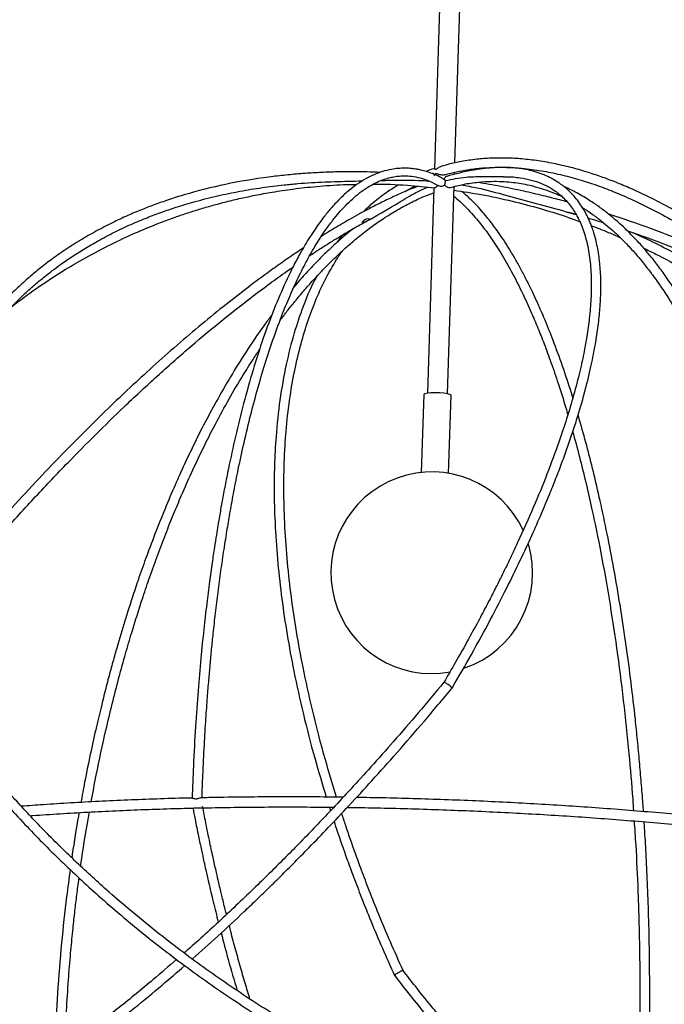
# Model space of a CAD drawing. Header units: millimetres. Extents: x -191 to 214, y -147 to 1351.
# Tile 3 of 5: x -99 to 61, y -16 to 228. Entities that reach past the tile are written whole.
import ezdxf

# ---------------------------------------------------------------- set-up
doc = ezdxf.new("R2010")
doc.units = ezdxf.units.MM

msp = doc.modelspace()

# ---------------------------------------------------------------- linework, layer by layer
at = {"color": 7, "linetype": 'Continuous', "lineweight": 25}
for p, q in [((37.88, 1274.69), (3.54, 190.78)), ((8.59, 192.21), (42.88, 1274.53)), ((8.5, 189.38), (8.52, 189.89)), ((3.39, 186.05), (1.78, 135.12)), ((6.78, 134.96), (8.41, 186.48)), ((36.48, 180.04), (38.65, 179.43)), ((0.89, 134.75), (0.28, 115.45)), ((7.03, 115.23), (7.64, 134.53)), ((7.76, 61.82), (7.89, 61.97)), ((7.88, 61.97), (7.98, 62.15)), ((-22.52, 32.46), (-22.24, 31.57))]:
    msp.add_line(p, q, dxfattribs=at)
at = {"color": 7, "linetype": 'Continuous', "lineweight": 25, "flags": 128}
for points in [[(5.85, 135.11), (4.8, 135.21), (3.69, 135.24), (2.64, 135.21), (1.77, 135.11), (1.17, 134.97), (0.9, 134.79), (0.89, 134.75)], [(7.64, 134.53), (7.63, 134.59), (7.35, 134.79), (6.73, 134.97), (5.85, 135.11)]]:
    msp.add_lwpolyline(points, dxfattribs=at)
at = {"color": 7, "linetype": 'Continuous', "lineweight": 25}
for start, end in [(24.9129, 280.5535), (288.639, 16.5962)]:
    msp.add_arc((2.87, 90.58), 25, start, end, dxfattribs=at)
for points, knots in [([(174.44, 44.95), (173.47, 47.05), (171.46, 51.41), (168.38, 57.68), (165.41, 63.48), (162.82, 68.35), (160, 73.5), (156.74, 79.24), (152.11, 87.02), (146.53, 95.89), (139.95, 105.64), (133.14, 115.05), (126.14, 124.07), (118.97, 132.68), (111.66, 140.83), (104.24, 148.5), (96.68, 155.7), (90.06, 161.48), (84.45, 166.02), (80.11, 169.33), (76.13, 172.19), (72.36, 174.76), (68.46, 177.26), (64.35, 179.72), (60.11, 182.06), (55.92, 184.18), (51.89, 186.03), (48.22, 187.55), (44.76, 188.84), (41.17, 190.03), (37.22, 191.16), (33.03, 192.12), (28.83, 192.83), (24.86, 193.27), (21.27, 193.44), (17.86, 193.42), (14.36, 193.19), (10.81, 192.71), (7.74, 192.09), (5.97, 191.58), (5.27, 191.38)], [0, 0, 0, 0, 0.023238, 0.048322, 0.070086, 0.088532, 0.103659, 0.12901, 0.154936, 0.195119, 0.235382, 0.27565, 0.315923, 0.356203, 0.396489, 0.436784, 0.477087, 0.518449, 0.542777, 0.566717, 0.587712, 0.606477, 0.627201, 0.650294, 0.672879, 0.695968, 0.718808, 0.739217, 0.757091, 0.776897, 0.799933, 0.824726, 0.849795, 0.874356, 0.896335, 0.91571, 0.93824, 0.96324, 0.985557, 1, 1, 1, 1]), ([(5.92, 188.14), (5.55, 188.35), (4.59, 188.91), (3.1, 189.54), (1.55, 190.09), (0.27, 190.43), (-0.74, 190.63), (-1.49, 190.74), (-2.08, 190.81), (-2.85, 190.88), (-3.96, 190.93), (-5.49, 190.86), (-7.33, 190.62), (-9.34, 190.12), (-11.43, 189.34), (-13.5, 188.31), (-15.57, 187.02), (-17.71, 185.39), (-19.81, 183.47), (-21.84, 181.33), (-23.65, 179.14), (-25.19, 177.08), (-26.59, 175.05), (-27.98, 172.87), (-29.51, 170.28), (-31.2, 167.16), (-33.36, 162.77), (-35.87, 157.02), (-38.6, 149.79), (-41.16, 142), (-43.49, 133.86), (-45.55, 125.66), (-47.08, 118.76), (-48.17, 113.35), (-48.91, 109.49), (-49.46, 106.44), (-49.86, 104.1), (-50.19, 102.14), (-50.58, 99.76), (-51.06, 96.68), (-51.63, 92.82), (-52.28, 88.15), (-52.97, 82.66), (-53.7, 76.31), (-54.42, 69.13), (-55.12, 61.11), (-55.74, 52.22), (-56.25, 43.34), (-56.45, 37.38), (-56.55, 34.73)], [0, 0, 0, 0, 0.012008, 0.031763, 0.048587, 0.062468, 0.073397, 0.081366, 0.086732, 0.092185, 0.105668, 0.121952, 0.140491, 0.164522, 0.187067, 0.209345, 0.234571, 0.258423, 0.284501, 0.309727, 0.331988, 0.35128, 0.367601, 0.385097, 0.405106, 0.42779, 0.453148, 0.49442, 0.535583, 0.576555, 0.617167, 0.655207, 0.689991, 0.708011, 0.724205, 0.738277, 0.745575, 0.752604, 0.761968, 0.774069, 0.789203, 0.807174, 0.827983, 0.851628, 0.878111, 0.906882, 0.938388, 0.972631, 1, 1, 1, 1]), ([(3.65, 190.87), (3.16, 190.72), (2.42, 190.48), (1.71, 190.19), (1.47, 190.09)], [0, 0, 0, 0, 0.655688, 1, 1, 1, 1]), ([(3.58, 190.78), (3.57, 190.75), (3.55, 190.69), (3.68, 190.61), (3.92, 190.67), (4.33, 190.94), (4.79, 191.26), (5.18, 191.36), (5.27, 191.38)], [0, 0, 0, 0, 0.129461, 0.301155, 0.439805, 0.618058, 0.912088, 1, 1, 1, 1]), ([(6.07, 189.27), (6.58, 189.42), (7.97, 189.82), (10.52, 190.35), (13.7, 190.84), (16.94, 191.1), (19.96, 191.16), (22.88, 191.08), (26.39, 190.81), (30.57, 190.23), (35.24, 189.26), (39.74, 188.03), (44.11, 186.59), (48.61, 184.87), (53.47, 182.74), (58.64, 180.16), (63.81, 177.29), (68.36, 174.5), (72.27, 171.93), (75.77, 169.5), (79.52, 166.77), (83.59, 163.63), (88.96, 159.24), (95.41, 153.59), (102.88, 146.43), (110.22, 138.82), (117.45, 130.72), (124.55, 122.17), (131.49, 113.2), (138.23, 103.84), (144.75, 94.15), (149.63, 86.38), (152.99, 80.77), (154.95, 77.42), (156.86, 74.08), (158.85, 70.53), (161.06, 66.47), (163.62, 61.64), (166.52, 55.93), (169.42, 50), (171.29, 45.95), (172.13, 44.12)], [0, 0, 0, 0, 0.011023, 0.030618, 0.054191, 0.076957, 0.095997, 0.113639, 0.133249, 0.162524, 0.19091, 0.217724, 0.242082, 0.26684, 0.29481, 0.324343, 0.353059, 0.380191, 0.399014, 0.416802, 0.437066, 0.459864, 0.482757, 0.524099, 0.564432, 0.604773, 0.645122, 0.685479, 0.725841, 0.76621, 0.806583, 0.846884, 0.860205, 0.873354, 0.886332, 0.899296, 0.914729, 0.933123, 0.954724, 0.979529, 1, 1, 1, 1]), ([(7.98, 62.15), (9.58, 64.89), (12.86, 70.54), (17.31, 78.73), (21.33, 86.5), (24.75, 93.47), (27.62, 99.66), (30.02, 105.09), (32, 109.8), (33.67, 114), (35.17, 117.93), (36.57, 121.8), (37.88, 125.66), (39.41, 130.45), (40.98, 135.97), (42.42, 141.9), (43.46, 147.16), (44.16, 151.84), (44.62, 156.23), (44.84, 160.57), (44.79, 164.11), (44.59, 166.88), (44.36, 168.92), (44.04, 170.91), (43.64, 172.79), (43.19, 174.49), (42.73, 175.91), (42.28, 177.12), (41.8, 178.25), (41.22, 179.46), (40.47, 180.82), (39.53, 182.26), (38.48, 183.61), (37.41, 184.79), (36.39, 185.75), (35.36, 186.6), (34.2, 187.43), (32.83, 188.26), (31.19, 189.08), (29.31, 189.8), (27.3, 190.37), (25.48, 190.72), (23.94, 190.92), (22.67, 191.03), (21.31, 191.09), (19.73, 191.1), (17.77, 191.01), (15.39, 190.78), (12.55, 190.33), (9.6, 189.72), (7.52, 189.12), (6.61, 188.86)], [0, 0, 0, 0, 0.034617, 0.071354, 0.105145, 0.135989, 0.163885, 0.188832, 0.21083, 0.230046, 0.248833, 0.267951, 0.2874, 0.30718, 0.341857, 0.375463, 0.406136, 0.433877, 0.461209, 0.490503, 0.521725, 0.537508, 0.553518, 0.569755, 0.586217, 0.601793, 0.615085, 0.626088, 0.636799, 0.649025, 0.663757, 0.680989, 0.698755, 0.714731, 0.728919, 0.74132, 0.755824, 0.772068, 0.790611, 0.811426, 0.832179, 0.851323, 0.863288, 0.874529, 0.885381, 0.898652, 0.914974, 0.933972, 0.955908, 0.980776, 1, 1, 1, 1]), ([(-9.87, 189.88), (-10.98, 189.92), (-12.97, 189.98), (-15.55, 190.02), (-17.58, 190.02), (-19.33, 190), (-21.1, 189.97), (-23, 189.91), (-25.68, 189.79), (-29.16, 189.58), (-33.34, 189.21), (-39.82, 188.46), (-48.33, 187.02), (-56.53, 184.95), (-62.33, 183.12), (-65.86, 181.87), (-69.21, 180.58), (-72.68, 179.11), (-76.46, 177.34), (-80.38, 175.31), (-84.31, 173.05), (-88.04, 170.67), (-91.5, 168.24), (-94.56, 165.88), (-97.43, 163.48), (-100.23, 160.93), (-103.1, 158.08), (-105.84, 155.1), (-108.3, 152.15), (-110.39, 149.42), (-112.28, 146.74), (-114.14, 143.89), (-116.1, 140.59), (-118.1, 136.85), (-120.05, 132.69), (-121.75, 128.47), (-123.11, 124.57), (-124.13, 121.19), (-125, 117.91), (-125.85, 114.18), (-126.64, 109.87), (-127.25, 105.3), (-127.66, 100.8), (-127.84, 97.1), (-127.9, 94.23), (-127.9, 92.22), (-127.87, 90.4), (-127.82, 88.53), (-127.71, 86.28), (-127.52, 83.4), (-127.18, 79.79), (-126.64, 75.48), (-125.82, 70.41), (-124.71, 64.85), (-123.71, 60.96), (-123.21, 59.04)], [0, 0, 0, 0, 0.013787, 0.024609, 0.032339, 0.03921, 0.04669, 0.05478, 0.06348, 0.081014, 0.099662, 0.118154, 0.166935, 0.215555, 0.235052, 0.252753, 0.268923, 0.286845, 0.30748, 0.330228, 0.35233, 0.375501, 0.397266, 0.417037, 0.435136, 0.455217, 0.476023, 0.498543, 0.518931, 0.536609, 0.552836, 0.570725, 0.590406, 0.613428, 0.637536, 0.662549, 0.684451, 0.701582, 0.716902, 0.736468, 0.759823, 0.783047, 0.805297, 0.82643, 0.837111, 0.846775, 0.855422, 0.863192, 0.873361, 0.88731, 0.903924, 0.923898, 0.94723, 0.973925, 1, 1, 1, 1]), ([(-54.1, 34.69), (-54.03, 36.57), (-53.88, 41.01), (-53.55, 47.58), (-53.16, 54.05), (-52.78, 59.4), (-52.42, 63.87), (-52.07, 67.82), (-51.71, 71.64), (-51.27, 75.91), (-50.75, 80.64), (-50.11, 85.84), (-49.41, 91.11), (-48.65, 96.36), (-47.87, 101.27), (-47.06, 106.06), (-46.16, 110.99), (-45.03, 116.7), (-43.64, 123.11), (-42.01, 129.91), (-40.2, 136.66), (-38.28, 143.09), (-36.25, 149.18), (-34.19, 154.74), (-32.09, 159.8), (-29.98, 164.38), (-27.8, 168.6), (-25.65, 172.31), (-23.62, 175.4), (-21.8, 177.86), (-20.14, 179.9), (-18.47, 181.71), (-16.74, 183.38), (-14.9, 184.91), (-13.05, 186.2), (-11.28, 187.2), (-9.63, 187.93), (-8.18, 188.41), (-6.8, 188.75), (-5.42, 188.96), (-3.86, 189.04), (-2.04, 188.93), (0.05, 188.52), (2.27, 187.79), (3.8, 186.96), (4.53, 186.56)], [0, 0, 0, 0, 0.019505, 0.046107, 0.068946, 0.088022, 0.103342, 0.117106, 0.131063, 0.145214, 0.164383, 0.184027, 0.204276, 0.225131, 0.245612, 0.262952, 0.28356, 0.306907, 0.335678, 0.367799, 0.400082, 0.432492, 0.465029, 0.497847, 0.527675, 0.557904, 0.588536, 0.618568, 0.645544, 0.668958, 0.689333, 0.70971, 0.732375, 0.754972, 0.778887, 0.801071, 0.821087, 0.840671, 0.856498, 0.873925, 0.893523, 0.916489, 0.942879, 0.972717, 1, 1, 1, 1]), ([(-9.7, 187.87), (-9.2, 187.88), (-6.11, 187.95), (-2.14, 188.03), (1.31, 187.79), (2.17, 187.73)], [0, 0, 0, 0, 0.124707, 0.783625, 1, 1, 1, 1]), ([(6.07, 189.3), (6.02, 189.28), (5.83, 189.21), (5.41, 189.2), (4.8, 189.28), (4.27, 189.47), (3.88, 189.57), (3.62, 189.45), (3.48, 189.21), (3.5, 189.07), (3.51, 189.04)], [0, 0, 0, 0, 0.03936, 0.147337, 0.299926, 0.511147, 0.651963, 0.772156, 0.946814, 1, 1, 1, 1]), ([(20.63, 188.75), (20.88, 188.76), (22.37, 188.84), (24.69, 188.57), (27.6, 188.02), (30.21, 187.12), (32.61, 185.9), (34.91, 184.22), (36.98, 182.08), (38.81, 179.36), (40.34, 176.07), (41.49, 172.18), (42.22, 167.73), (42.48, 163.15), (42.38, 158.47), (42, 153.95), (41.4, 149.56), (40.62, 145.18), (39.57, 140.35), (38.13, 134.76), (36.38, 128.9), (34.22, 122.4), (31.51, 115.09), (28.12, 106.82), (25.16, 100.19), (22.92, 95.39), (21.55, 92.54), (20.14, 89.68), (18.59, 86.6), (16.78, 83.06), (14.56, 78.85), (11.87, 73.91), (8.95, 68.69), (6.85, 65.09), (5.87, 63.41)], [0, 0, 0, 0, 0.007484, 0.044275, 0.076922, 0.109699, 0.144791, 0.179424, 0.221364, 0.261738, 0.302736, 0.346396, 0.390524, 0.432851, 0.46651, 0.503246, 0.534948, 0.559726, 0.592379, 0.629313, 0.663988, 0.697162, 0.741354, 0.785557, 0.829635, 0.844181, 0.858544, 0.872725, 0.887088, 0.904416, 0.924886, 0.948778, 0.976088, 1, 1, 1, 1]), ([(6.61, 188.87), (6.56, 188.86), (6.39, 188.82), (6.15, 188.62), (5.98, 188.38), (5.93, 188.22), (5.92, 188.17)], [0, 0, 0, 0, 0.162469, 0.516975, 0.862654, 1, 1, 1, 1]), ([(5.92, 188.17), (5.97, 188.15), (6.02, 188.12), (6.09, 188.04), (6.11, 188.01), (6.16, 187.94), (6.18, 187.9), (6.21, 187.85)], [0, 0, 0, 0, 0.5, 0.5, 0.75, 0.75, 1, 1, 1, 1]), ([(6.21, 187.85), (7.93, 188.19), (10.95, 188.78), (15.28, 188.85), (18.36, 188.81), (20.15, 188.81), (20.64, 188.81)], [0, 0, 0, 0, 0.357128, 0.627604, 0.898231, 1, 1, 1, 1]), ([(-121.02, 60.04), (-121.44, 61.67), (-122.37, 65.25), (-123.43, 70.46), (-124.25, 75.41), (-124.78, 79.53), (-125.15, 83.19), (-125.39, 86.58), (-125.53, 89.88), (-125.58, 93.24), (-125.52, 96.92), (-125.3, 101.15), (-124.87, 105.72), (-124.2, 110.4), (-123.32, 114.96), (-122.19, 119.62), (-120.84, 124.12), (-119.09, 128.98), (-116.93, 134.06), (-114.31, 139.14), (-111.5, 143.8), (-108.49, 148.18), (-104.93, 152.69), (-101.34, 156.61), (-98.08, 159.78), (-95.54, 162.05), (-93.27, 163.93), (-91.19, 165.55), (-89.01, 167.16), (-86.41, 168.96), (-83.37, 170.89), (-79.81, 172.97), (-75.91, 175.02), (-71.81, 176.95), (-67.89, 178.6), (-64.16, 180), (-60.18, 181.36), (-55.59, 182.73), (-50.31, 184.07), (-44.78, 185.21), (-39.27, 186.12), (-34.47, 186.71), (-30.39, 187.1), (-27.01, 187.34), (-24.24, 187.49), (-22.59, 187.54), (-22.07, 187.55)], [0, 0, 0, 0, 0.023788, 0.052152, 0.076593, 0.097106, 0.113693, 0.131687, 0.148509, 0.164218, 0.183445, 0.205832, 0.23104, 0.256656, 0.282206, 0.306858, 0.335903, 0.360678, 0.393841, 0.429514, 0.458268, 0.487268, 0.520712, 0.556808, 0.578046, 0.597815, 0.614336, 0.627675, 0.641883, 0.659338, 0.679932, 0.700966, 0.726366, 0.7506, 0.772975, 0.793001, 0.81224, 0.837337, 0.865489, 0.893262, 0.920043, 0.945954, 0.961847, 0.977512, 0.992949, 1, 1, 1, 1]), ([(-101.22, 156.63), (-99.26, 158.11), (-94.98, 161.35), (-88.56, 165.5), (-82.08, 169.27), (-76.08, 172.37), (-70.32, 175.03), (-65.39, 177.06), (-61.33, 178.57), (-57.98, 179.72), (-54.74, 180.75), (-51.46, 181.7), (-48.02, 182.62), (-44.5, 183.46), (-40.7, 184.26), (-36.42, 185.05), (-31.34, 185.81), (-25.45, 186.44), (-20.14, 186.84), (-16.79, 186.88), (-15.68, 186.89)], [0, 0, 0, 0, 0.0792684, 0.1724516, 0.2470096, 0.3222123, 0.3917261, 0.4537139, 0.4956649, 0.5332969, 0.5693135, 0.6064711, 0.6447698, 0.6855418, 0.724342, 0.7715993, 0.8273131, 0.8914828, 0.9641079, 1, 1, 1, 1]), ([(-0.54, 186.42), (-1.3, 186.13), (-3.2, 185.39), (-6.2, 184.05), (-9.44, 182.51), (-12.35, 181.03), (-14.97, 179.63), (-17.23, 178.37), (-19.29, 177.18), (-21.41, 175.92), (-23.14, 174.87), (-24.23, 174.18), (-24.49, 174.01)], [0, 0, 0, 0, 0.1032337, 0.2590681, 0.3937548, 0.5195105, 0.625132, 0.716909, 0.7948448, 0.8736448, 0.9690614, 1, 1, 1, 1]), ([(-22.07, 187.56), (-19.81, 187.63), (-17.23, 187.7), (-14.61, 187.76), (-14.29, 187.77)], [0, 0, 0, 0, 0.878822, 1, 1, 1, 1]), ([(-12.44, 178.23), (-12.89, 178.35), (-13.39, 178.47), (-14.16, 177.74), (-14.3, 177.59), (-14.37, 177.51), (-14.4, 177.46), (-14.41, 177.43), (-14.42, 177.4), (-14.42, 177.39), (-14.42, 177.37), (-14.39, 177.34), (-14.22, 177.35), (-13.49, 177.65), (-10.45, 179.31), (-6.1, 181.81), (-1.63, 184.69), (0.83, 185.78), (1.78, 186.2)], [0, 0, 0, 0, 0.0912062, 0.1022207, 0.1077333, 0.1104967, 0.1118863, 0.1124851, 0.1130892, 0.1136245, 0.1144224, 0.1159788, 0.1217874, 0.1448116, 0.2365075, 0.6028662, 0.84716, 1, 1, 1, 1]), ([(-5.42, 186.75), (-6.35, 186.17), (-8.04, 185.12), (-10.24, 183.48), (-12.04, 182), (-13.29, 180.9), (-13.95, 180.24), (-14.11, 180.08)], [0, 0, 0, 0, 0.301801, 0.550286, 0.750215, 0.937331, 1, 1, 1, 1]), ([(-11.62, 186.96), (-11.58, 186.96), (-8.77, 187.01), (-3.69, 186.78), (1.34, 186.26), (3.6, 186.03)], [0, 0, 0, 0, 0.008948, 0.556263, 1, 1, 1, 1]), ([(-3.72, 185.12), (-3.5, 185.25), (-2.68, 185.75), (-1.82, 186.17), (-1.19, 186.48)], [0, 0, 0, 0, 0.2653545, 1, 1, 1, 1]), ([(3.6, 186.1), (3.63, 186.09), (3.71, 186.09), (3.91, 186.21), (4.16, 186.41), (4.3, 186.61), (4.37, 186.7)], [0, 0, 0, 0, 0.171031, 0.457671, 0.745116, 1, 1, 1, 1]), ([(4.37, 186.7), (4.47, 186.62), (4.59, 186.56), (4.86, 186.48), (5, 186.47), (5.31, 186.47), (5.47, 186.49), (5.77, 186.58), (5.93, 186.64), (6.06, 186.73)], [0, 0, 0, 0, 0.25, 0.25, 0.5, 0.5, 0.75, 0.75, 1, 1, 1, 1]), ([(6.06, 186.73), (6.09, 186.79), (6.11, 186.86), (6.16, 187.01), (6.19, 187.1), (6.22, 187.26), (6.22, 187.32), (6.24, 187.45), (6.24, 187.51), (6.24, 187.63), (6.24, 187.69), (6.22, 187.78), (6.22, 187.81), (6.21, 187.85)], [0, 0, 0, 0, 0.25, 0.25, 0.5, 0.5, 0.625, 0.625, 0.75, 0.75, 0.875, 0.875, 1, 1, 1, 1]), ([(6.06, 186.73), (6.07, 186.71), (6.17, 186.58), (6.41, 186.36), (6.78, 186.17), (7.14, 186.09), (7.31, 186.13), (7.39, 186.15)], [0, 0, 0, 0, 0.048184, 0.302793, 0.575355, 0.830793, 1, 1, 1, 1]), ([(7.39, 186.1), (8.51, 186.39), (10.86, 187), (14.26, 187.47), (17.44, 187.68), (20.14, 187.64), (22.45, 187.47), (24.52, 187.19), (26.75, 186.78), (29.17, 186.18), (31.8, 185.32), (33.75, 184.58), (34.83, 184.05), (35.04, 183.94)], [0, 0, 0, 0, 0.11734, 0.247411, 0.360537, 0.456738, 0.536312, 0.609515, 0.681461, 0.780075, 0.87623, 0.975127, 1, 1, 1, 1]), ([(10.15, 186.77), (11.46, 186.54), (15.27, 185.87), (21.45, 184.17), (28.78, 182.19), (34.53, 180.57), (37.81, 179.69), (38.62, 179.47)], [0, 0, 0, 0, 0.137083, 0.396453, 0.65574, 0.915031, 1, 1, 1, 1]), ([(36.38, 182.56), (35.8, 182.71), (33.84, 183.25), (30.27, 184.14), (25.39, 185.28), (19.92, 186.41), (16.09, 187.07), (14.13, 187.4)], [0, 0, 0, 0, 0.077168, 0.26219, 0.479818, 0.733035, 1, 1, 1, 1]), ([(90.56, 27.66), (90.6, 29.32), (90.7, 32.92), (90.74, 38.17), (90.72, 43.17), (90.64, 47.39), (90.55, 50.85), (90.44, 53.64), (90.36, 55.69), (90.29, 57.14), (90.23, 58.25), (90.17, 59.43), (90.08, 60.87), (89.98, 62.57), (89.8, 65.22), (89.51, 68.92), (89.1, 73.54), (88.33, 80.84), (87.06, 90.32), (85.04, 101.82), (82.58, 112.97), (79.58, 123.96), (76.67, 132.63), (74.21, 139), (72.49, 143.09), (70.91, 146.58), (69.47, 149.55), (68.1, 152.23), (66.64, 154.93), (64.95, 157.85), (63.05, 160.92), (61.02, 163.93), (58.96, 166.76), (56.94, 169.33), (55.13, 171.45), (53.59, 173.13), (52.22, 174.56), (50.72, 176.03), (48.97, 177.64), (46.92, 179.38), (44.65, 181.13), (41.93, 183), (39, 184.72), (36.79, 185.86), (35.73, 186.3), (35.67, 186.33)], [0, 0, 0, 0, 0.0216668, 0.0469372, 0.0689231, 0.0876145, 0.1030188, 0.1151365, 0.1251073, 0.1306233, 0.1347376, 0.1400616, 0.1465956, 0.1543395, 0.1632933, 0.1828508, 0.2052672, 0.2275218, 0.2856149, 0.3415146, 0.3993587, 0.459646, 0.5224252, 0.5517094, 0.5779817, 0.6011734, 0.6212838, 0.6391575, 0.6580519, 0.6802744, 0.7053516, 0.730443, 0.7550753, 0.7791757, 0.8012305, 0.8166998, 0.830732, 0.8465333, 0.8652205, 0.886793, 0.9111831, 0.9352529, 0.9693446, 0.9982803, 1, 1, 1, 1]), ([(-34.74, 153.16), (-34.14, 153.94), (-32.92, 155.56), (-30.97, 158), (-28.82, 160.57), (-26.41, 163.3), (-23.76, 166.11), (-21.01, 168.84), (-18.33, 171.31), (-16.06, 173.25), (-14.18, 174.76), (-12.68, 175.91), (-11.19, 177), (-9.48, 178.19), (-7.33, 179.59), (-4.66, 181.17), (-1.48, 182.82), (1.25, 184.09), (2.92, 184.65), (3.35, 184.8)], [0, 0, 0, 0, 0.049337, 0.101466, 0.159828, 0.224419, 0.295238, 0.371347, 0.442347, 0.505349, 0.54915, 0.588038, 0.622357, 0.664442, 0.720443, 0.788978, 0.870913, 0.966231, 1, 1, 1, 1]), ([(8.33, 183.94), (8.85, 183.52), (10.04, 182.55), (11.79, 180.8), (13.48, 178.93), (14.96, 177.14), (16.34, 175.33), (18.12, 172.82), (20.36, 169.34), (22.93, 164.79), (25.35, 160), (27.41, 155.49), (29.17, 151.31), (30.8, 147.2), (32.48, 142.64), (34.28, 137.35), (35.67, 133), (36.44, 130.33), (36.6, 129.76)], [0, 0, 0, 0, 0.050731, 0.115815, 0.170999, 0.216626, 0.260924, 0.307312, 0.393511, 0.485375, 0.571351, 0.64744, 0.707213, 0.765225, 0.829847, 0.901128, 0.979067, 1, 1, 1, 1]), ([(8.38, 185.44), (10.6, 185.11), (15.44, 184.4), (22.58, 182.84), (29.55, 181), (35.09, 179.3), (38.29, 178.15), (39.47, 177.72)], [0, 0, 0, 0, 0.212132, 0.461707, 0.685692, 0.884087, 1, 1, 1, 1]), ([(37.86, 133.98), (37.83, 134.09), (37.1, 136.54), (35.57, 141.08), (33.35, 147.27), (31.26, 152.55), (29.58, 156.45), (28.18, 159.51), (26.9, 162.17), (25.51, 164.89), (24.09, 167.5), (22.69, 169.92), (21.31, 172.15), (20.01, 174.11), (18.79, 175.85), (17.65, 177.38), (16.47, 178.87), (15.13, 180.45), (13.53, 182.19), (11.87, 183.83), (10.74, 184.75), (10.27, 185.14)], [0, 0, 0, 0, 0.004279, 0.096443, 0.191463, 0.274713, 0.342419, 0.383393, 0.431879, 0.484231, 0.535206, 0.584763, 0.6329, 0.67961, 0.71931, 0.757917, 0.79548, 0.838424, 0.891285, 0.95408, 1, 1, 1, 1]), ([(40.24, 181.13), (40.35, 181.07), (41.2, 180.57), (42.79, 179.45), (44.91, 177.87), (46.85, 176.25), (48.49, 174.78), (49.82, 173.5), (50.99, 172.32), (52.17, 171.07), (53.52, 169.56), (55.2, 167.58), (57.18, 165.06), (59.31, 162.1), (61.33, 159.05), (63.1, 156.14), (64.64, 153.45), (66.39, 150.21), (68.55, 145.89), (71.15, 140.05), (73.78, 133.33), (76.28, 126.04), (78.55, 118.42), (80.58, 110.5), (82.46, 101.98), (84.16, 92.66), (85.66, 82.38), (86.57, 74.09), (87.09, 68.13), (87.33, 64.9), (87.52, 62.11), (87.65, 59.93), (87.75, 58.19), (87.84, 56.41), (87.94, 54.19), (88.05, 51.25), (88.16, 47.6), (88.23, 43.23), (88.26, 38.12), (88.22, 32.88), (88.12, 29.33), (88.07, 27.74)], [0, 0, 0, 0, 0.003776, 0.028264, 0.053782, 0.076552, 0.095816, 0.111577, 0.123999, 0.137844, 0.154452, 0.173824, 0.200488, 0.229903, 0.257163, 0.281724, 0.303584, 0.322744, 0.358056, 0.401099, 0.447221, 0.493199, 0.540053, 0.5855, 0.630759, 0.682547, 0.735793, 0.790803, 0.807692, 0.824421, 0.838266, 0.848633, 0.856182, 0.863559, 0.874272, 0.888318, 0.9057, 0.926416, 0.950458, 0.977836, 1, 1, 1, 1]), ([(41.64, 178.56), (42.1, 178.42), (43.38, 178.05), (44.66, 177.64), (45.48, 177.37)], [0, 0, 0, 0, 0.360595, 1, 1, 1, 1]), ([(80.51, 165.97), (80.13, 166.16), (76.36, 168.09), (69.05, 171.25), (58.68, 175.44), (51.21, 178.08), (47.22, 179.34), (46.71, 179.51)], [0, 0, 0, 0, 0.034658, 0.341851, 0.64904, 0.955074, 1, 1, 1, 1]), ([(-16.71, 175.85), (-17.38, 175.31), (-19.05, 173.95), (-21.6, 171.66), (-24.37, 169), (-27.02, 166.26), (-29.34, 163.73), (-30.76, 162.06), (-31.32, 161.4)], [0, 0, 0, 0, 0.134317, 0.335578, 0.517217, 0.700687, 0.882312, 1, 1, 1, 1]), ([(-27.4, 169.22), (-26.99, 169.49), (-25.69, 170.36), (-23.82, 171.56), (-21.55, 172.98), (-19.13, 174.45), (-16.09, 176.22), (-13.78, 177.53), (-12.52, 178.18), (-12.44, 178.22)], [0, 0, 0, 0, 0.07807, 0.2502, 0.36648, 0.527248, 0.73263, 0.982607, 1, 1, 1, 1]), ([(42.44, 176.65), (43.85, 176.11), (46.22, 175.19), (48.58, 174.17), (49.54, 173.76)], [0, 0, 0, 0, 0.589346, 1, 1, 1, 1]), ([(-19.24, 174.37), (-19.69, 173.79), (-20.18, 173.17), (-20.64, 172.5), (-20.67, 172.45)], [0, 0, 0, 0, 0.922724, 1, 1, 1, 1]), ([(51.39, 175.36), (53.3, 174.71), (58.67, 172.88), (67.45, 169.32), (78.23, 164.55), (85.47, 160.81), (89.35, 158.8)], [0, 0, 0, 0, 0.149394, 0.41885, 0.6883, 1, 1, 1, 1]), ([(167.26, 11.93), (166.95, 14.33), (166.31, 19.36), (164.99, 26.7), (163.52, 33.68), (162.03, 39.75), (160.57, 45.14), (159.08, 50.13), (157.49, 55.03), (155.78, 59.92), (153.06, 67.15), (149.03, 76.62), (143.33, 88.1), (136.95, 99.23), (129.95, 109.91), (122.34, 120.09), (114.18, 129.72), (105.46, 138.79), (96.14, 147.32), (86.19, 155.29), (77.09, 161.61), (69.34, 166.37), (63.37, 169.7), (57.94, 172.5), (54.48, 174.1), (52.86, 174.85)], [0, 0, 0, 0, 0.034118, 0.071738, 0.105231, 0.134597, 0.159886, 0.183826, 0.207979, 0.232346, 0.256926, 0.316779, 0.377445, 0.438135, 0.49883, 0.559528, 0.620232, 0.680941, 0.742354, 0.805148, 0.869272, 0.907351, 0.941825, 0.972694, 1, 1, 1, 1]), ([(-29.01, 171.08), (-29.6, 170.69), (-31.36, 169.54), (-34.29, 167.5), (-38.57, 164.45), (-43.66, 160.65), (-49.63, 155.96), (-55.68, 150.99), (-61.73, 145.78), (-67.62, 140.52), (-73.28, 135.27), (-78.94, 129.85), (-84.93, 123.93), (-91.32, 117.39), (-97.88, 110.42), (-104.42, 103.24), (-110.82, 95.97), (-117.05, 88.65), (-121.67, 83.07), (-124.19, 79.93), (-124.72, 79.26)], [0, 0, 0, 0, 0.019909, 0.059335, 0.097203, 0.160648, 0.224017, 0.287387, 0.350758, 0.412324, 0.468923, 0.524403, 0.585262, 0.651543, 0.719404, 0.786515, 0.852878, 0.91843, 0.982649, 1, 1, 1, 1]), ([(55.42, 171.07), (55.68, 170.95), (56.92, 170.36), (60.72, 168.45), (67.08, 165.02), (75.94, 159.59), (85.52, 152.86), (95.3, 144.94), (104.46, 136.48), (113.03, 127.48), (121.05, 117.93), (128.51, 107.84), (135.39, 97.25), (141.66, 86.22), (147.24, 74.85), (151.18, 65.47), (153.85, 58.32), (155.53, 53.47), (157.07, 48.63), (158.53, 43.68), (159.96, 38.35), (161.4, 32.33), (162.83, 25.42), (164, 18.81), (164.54, 14.49), (164.76, 12.79)], [0, 0, 0, 0, 0.004465, 0.021893, 0.067166, 0.11833, 0.18406, 0.248407, 0.311333, 0.373552, 0.435777, 0.498006, 0.56024, 0.622479, 0.6847, 0.746089, 0.771301, 0.796295, 0.821072, 0.84563, 0.871597, 0.901749, 0.936133, 0.974748, 1, 1, 1, 1]), ([(-20.75, 34.94), (-21.85, 38.57), (-24.05, 45.84), (-26.79, 56.61), (-29, 66.68), (-30.71, 76.01), (-31.99, 84.66), (-32.96, 93.29), (-33.52, 100.81), (-33.76, 107.06), (-33.82, 111.79), (-33.77, 116.1), (-33.62, 120.36), (-33.27, 125.87), (-32.58, 132.51), (-31.38, 139.81), (-29.85, 146.51), (-28.08, 152.47), (-26.02, 158.02), (-23.61, 163.31), (-21.36, 167.27), (-19.9, 169.56), (-19.43, 170.23), (-19.36, 170.33)], [0, 0, 0, 0, 0.0646849, 0.1295363, 0.194389, 0.2488688, 0.303349, 0.3584033, 0.4162625, 0.4531469, 0.4861196, 0.5149424, 0.5449301, 0.5785756, 0.6372607, 0.6977915, 0.7554702, 0.809022, 0.8602611, 0.9170666, 0.9746719, 0.9959915, 1, 1, 1, 1]), ([(-124.28, 75.82), (-122.96, 77.48), (-118.93, 82.56), (-112, 90.82), (-103.66, 100.4), (-95.43, 109.45), (-87.77, 117.52), (-80.44, 124.93), (-73.23, 131.95), (-65.6, 139.05), (-57.73, 146.03), (-49.8, 152.68), (-42.99, 158.07), (-37.42, 162.24), (-33.94, 164.76), (-32.04, 166.06), (-31.53, 166.41)], [0, 0, 0, 0, 0.0443546, 0.1358568, 0.2263227, 0.3132364, 0.3978971, 0.468609, 0.5443881, 0.6255769, 0.7102407, 0.7957678, 0.8821426, 0.9342416, 0.9825069, 1, 1, 1, 1]), ([(-25.67, 164.06), (-25.88, 163.68), (-27.16, 161.39), (-29.03, 156.73), (-31.39, 149.89), (-33.34, 142.18), (-34.86, 133.59), (-35.76, 125.13), (-36.17, 117.35), (-36.25, 109.86), (-36.01, 101.82), (-35.37, 93.08), (-34.37, 84.18), (-33.05, 75.28), (-31.3, 65.75), (-29.04, 55.54), (-26.37, 45.1), (-24.28, 38.2), (-23.29, 34.96)], [0, 0, 0, 0, 0.013703, 0.082394, 0.148304, 0.222135, 0.299554, 0.374813, 0.432714, 0.484558, 0.547097, 0.611987, 0.673606, 0.734441, 0.795277, 0.866249, 0.937223, 1, 1, 1, 1]), ([(-36.73, 154.57), (-37.29, 153.83), (-39.31, 151.17), (-42.61, 146.32), (-46.51, 140.15), (-50.06, 134.04), (-53.29, 128.05), (-56.05, 122.58), (-58.53, 117.36), (-60.87, 112.17), (-63.35, 106.35), (-65.78, 100.24), (-68, 94.3), (-69.85, 89.06), (-71.35, 84.58), (-72.59, 80.72), (-73.67, 77.23), (-74.69, 73.81), (-75.71, 70.28), (-76.77, 66.47), (-77.87, 62.32), (-79.05, 57.62), (-80.36, 52.17), (-81.77, 45.77), (-83.07, 39.49), (-83.82, 35.32), (-84.12, 33.64)], [0, 0, 0, 0, 0.026442, 0.094209, 0.158532, 0.218565, 0.274029, 0.3274, 0.367163, 0.411524, 0.460482, 0.512754, 0.560264, 0.6016, 0.634921, 0.663217, 0.689089, 0.713329, 0.739534, 0.766963, 0.796936, 0.829701, 0.868229, 0.913385, 0.965168, 1, 1, 1, 1]), ([(-81.56, 33.78), (-81.16, 36), (-80.07, 41.99), (-78.3, 50.08), (-76.38, 58.12), (-74.75, 64.44), (-73.13, 70.33), (-71.6, 75.54), (-70.14, 80.25), (-68.65, 84.86), (-66.97, 89.79), (-65.1, 95), (-63.14, 100.18), (-61.19, 105.04), (-59.07, 110.09), (-56.66, 115.51), (-53.84, 121.47), (-50.73, 127.61), (-47.42, 133.69), (-44.29, 139), (-41.75, 143.08), (-40.33, 145.19), (-39.77, 146.03)], [0, 0, 0, 0, 0.050577, 0.13687, 0.187891, 0.239751, 0.28725, 0.329735, 0.367134, 0.403604, 0.445202, 0.49237, 0.538096, 0.581612, 0.622933, 0.676557, 0.734103, 0.795571, 0.860922, 0.9244, 0.97004, 1, 1, 1, 1]), ([(55.36, 31.36), (55.32, 32.03), (55.16, 34.44), (54.83, 38.57), (54.39, 43.77), (53.89, 49.01), (53.22, 55.57), (52.31, 63.43), (51.1, 72.52), (49.75, 81.56), (48.24, 90.47), (46.6, 99.14), (44.9, 107.27), (43.2, 114.64), (41.49, 121.36), (40.16, 126.32), (39.35, 129.02), (39.14, 129.69)], [0, 0, 0, 0, 0.018389, 0.06565, 0.113572, 0.162155, 0.2114, 0.297353, 0.385093, 0.473918, 0.563742, 0.654566, 0.743332, 0.824855, 0.899163, 0.974844, 1, 1, 1, 1]), ([(37.82, 125.53), (37.88, 125.34), (38.53, 123.09), (39.68, 118.67), (41.21, 112.46), (42.93, 104.86), (44.84, 95.55), (46.88, 84.06), (48.75, 71.83), (50.41, 58.98), (51.7, 46.43), (52.51, 37.26), (52.82, 32.51), (52.88, 31.56)], [0, 0, 0, 0, 0.007592, 0.087112, 0.161665, 0.23125, 0.351501, 0.474278, 0.60198, 0.73281, 0.863642, 0.972669, 1, 1, 1, 1]), ([(5.88, 63.42), (3.77, 60.89), (-0.37, 55.93), (-6.42, 48.95), (-12.01, 42.66), (-17.01, 37.16), (-21.41, 32.43), (-25.39, 28.23), (-29.12, 24.36), (-32.83, 20.59), (-36.54, 16.88), (-41.92, 11.6), (-48.96, 4.93), (-55.05, -0.67), (-58.2, -3.39), (-58.5, -3.65)], [0, 0, 0, 0, 0.101163, 0.198124, 0.285437, 0.363094, 0.431094, 0.489439, 0.547206, 0.603499, 0.660485, 0.718165, 0.851646, 0.985988, 1, 1, 1, 1]), ([(-56.5, -5.18), (-54.4, -3.31), (-50.12, 0.5), (-44.83, 5.44), (-40.7, 9.38), (-37.82, 12.17), (-34.8, 15.14), (-31.37, 18.56), (-27.3, 22.69), (-22.66, 27.51), (-17.48, 33.01), (-11.79, 39.2), (-5.54, 46.2), (1.06, 53.79), (5.53, 59.14), (7.76, 61.82)], [0, 0, 0, 0, 0.09824, 0.199979, 0.245345, 0.289365, 0.332979, 0.38503, 0.447695, 0.520972, 0.599783, 0.688028, 0.785707, 0.892824, 1, 1, 1, 1]), ([(5.88, 63.41), (5.9, 63.42), (5.91, 63.43), (5.95, 63.43), (5.95, 63.42)], [0, 0, 0, 0, 0.972661, 1, 1, 1, 1]), ([(7.88, 61.97), (7.89, 61.98), (7.92, 62), (7.84, 62.12), (7.63, 62.33), (7.33, 62.59), (6.98, 62.84), (6.65, 63.07), (6.35, 63.25), (6.11, 63.38), (5.99, 63.42), (5.95, 63.42), (5.95, 63.42)], [0, 0, 0, 0, 0.049552, 0.173376, 0.306446, 0.440466, 0.56766, 0.684548, 0.791933, 0.894582, 0.997376, 1, 1, 1, 1]), ([(-123.17, 58.95), (-121.94, 57.2), (-119.51, 53.76), (-115.85, 48.95), (-112.51, 44.73), (-109.68, 41.29), (-105.04, 35.81), (-98.39, 28.43), (-89.21, 19.14), (-79.41, 10.05), (-68.69, 0.98), (-57.04, -7.97), (-44.97, -16.36), (-32.52, -24.17), (-19.76, -31.34), (-6.76, -37.85), (6.42, -43.66), (18.82, -48.4), (30.37, -52.21), (41.03, -55.24), (51.65, -57.76), (62.23, -59.78), (70.53, -60.97), (76.63, -61.63), (80.58, -61.99), (84.39, -62.26), (87.82, -62.44), (90.76, -62.54), (93.58, -62.61), (96.68, -62.63), (101.59, -62.58), (107.87, -62.32), (115.2, -61.69), (121.58, -60.87), (127.31, -59.9), (132.54, -58.82), (137.7, -57.56), (142.48, -56.19), (146.81, -54.79), (150.98, -53.28), (155.27, -51.56), (159.66, -49.58), (163.45, -47.68), (166.67, -45.92), (169.39, -44.33), (172.11, -42.64), (174.67, -40.93), (176.93, -39.33), (178.83, -37.9), (180.61, -36.51), (182.74, -34.77), (185.31, -32.53), (188.14, -29.85), (190.88, -27.04), (193.4, -24.23), (195.67, -21.48), (197.69, -18.86), (199.61, -16.17), (201.54, -13.26), (203.5, -10.03), (205.41, -6.57), (207.08, -3.22), (208.51, -0.03), (209.72, 2.93), (210.89, 6.06), (212.07, 9.6), (213.24, 13.58), (213.91, 16.46), (214.24, 17.91)], [0, 0, 0, 0, 0.0141227, 0.0278661, 0.0395129, 0.0490634, 0.056657, 0.0857294, 0.1123723, 0.1390131, 0.1692825, 0.1995497, 0.2298146, 0.2600778, 0.2903394, 0.3206001, 0.3508598, 0.381119, 0.405328, 0.4295372, 0.4537466, 0.4779563, 0.502403, 0.5114408, 0.5208114, 0.5302973, 0.5385537, 0.5453501, 0.5514667, 0.5589323, 0.5678518, 0.5874521, 0.6056298, 0.6233608, 0.6369253, 0.6509373, 0.6655549, 0.679489, 0.6912545, 0.7029332, 0.7163073, 0.7300819, 0.7438331, 0.7527437, 0.7619092, 0.7713297, 0.780828, 0.7891267, 0.7959724, 0.8020372, 0.8094052, 0.8207072, 0.8327923, 0.8447336, 0.8565118, 0.8673481, 0.8773681, 0.8868887, 0.8976633, 0.9094296, 0.9215095, 0.9338706, 0.9436139, 0.9532863, 0.9628994, 0.9737825, 0.9868415, 1, 1, 1, 1]), ([(211.89, 18.06), (211.66, 17.06), (211.14, 14.76), (210.21, 11.46), (209.23, 8.35), (208.3, 5.71), (207.08, 2.5), (205.38, -1.45), (203.31, -5.62), (201.31, -9.2), (199.53, -12.13), (197.78, -14.77), (196.03, -17.22), (194.09, -19.77), (191.81, -22.54), (189.19, -25.47), (186.34, -28.39), (183.45, -31.09), (180.78, -33.4), (178.52, -35.22), (176.44, -36.81), (174.2, -38.43), (171.62, -40.19), (168.86, -41.94), (166.08, -43.58), (162.14, -45.75), (156.95, -48.31), (150.64, -50.94), (144.16, -53.24), (137.32, -55.27), (129.87, -57.03), (123.48, -58.18), (118.45, -58.89), (114.7, -59.33), (110.83, -59.69), (106.78, -59.97), (102.59, -60.16), (98.53, -60.25), (95, -60.24), (91.97, -60.19), (88.97, -60.1), (85.5, -59.94), (81.59, -59.67), (77.53, -59.32), (71.38, -58.67), (63.12, -57.5), (52.65, -55.52), (42.13, -53.04), (31.56, -50.06), (20.11, -46.3), (7.8, -41.62), (-5.27, -35.88), (-18.18, -29.45), (-30.84, -22.36), (-43.2, -14.63), (-55.2, -6.33), (-66.77, 2.53), (-76.92, 11.09), (-85.74, 19.19), (-93.32, 26.68), (-98.93, 32.65), (-102.76, 36.93), (-105.02, 39.52), (-107.46, 42.39), (-110.28, 45.8), (-113.6, 49.97), (-117.3, 54.83), (-119.79, 58.32), (-121.08, 60.14)], [0, 0, 0, 0, 0.009258, 0.021306, 0.031258, 0.039291, 0.047115, 0.063102, 0.079401, 0.090741, 0.101725, 0.111686, 0.120588, 0.130172, 0.141821, 0.15439, 0.167116, 0.179959, 0.191155, 0.199779, 0.206665, 0.215148, 0.225039, 0.234939, 0.244564, 0.253916, 0.27484, 0.295288, 0.312658, 0.33295, 0.354507, 0.374908, 0.384631, 0.394354, 0.404235, 0.414533, 0.425249, 0.435916, 0.444836, 0.451364, 0.458245, 0.466717, 0.476583, 0.486391, 0.495848, 0.520324, 0.544594, 0.568865, 0.593136, 0.617407, 0.647743, 0.678079, 0.708414, 0.738748, 0.76908, 0.79941, 0.829739, 0.860065, 0.882708, 0.90535, 0.927821, 0.935199, 0.942468, 0.95008, 0.959653, 0.97133, 0.985111, 1, 1, 1, 1]), ([(-56.56, 34.73), (-57.02, 34.72), (-59.97, 34.66), (-65.31, 34.49), (-72.54, 34.22), (-79.65, 33.9), (-86.63, 33.52), (-93.05, 33.11), (-97.07, 32.81), (-98.87, 32.68)], [0, 0, 0, 0, 0.031429, 0.198008, 0.364596, 0.531193, 0.697802, 0.864425, 1, 1, 1, 1]), ([(-54.23, 34.78), (-54.25, 34.78), (-54.34, 34.78), (-54.58, 34.72), (-54.94, 34.61), (-55.35, 34.49), (-55.75, 34.47), (-56.08, 34.53), (-56.35, 34.63), (-56.51, 34.7), (-56.57, 34.74), (-56.56, 34.73), (-56.56, 34.73)], [0, 0, 0, 0, 0.0485677, 0.1450927, 0.2823352, 0.4238428, 0.5397178, 0.6554169, 0.7831527, 0.9005794, 0.9836613, 1, 1, 1, 1]), ([(-19.11, 34.92), (-19.44, 34.93), (-22.34, 34.97), (-27.79, 35.01), (-35.44, 35.02), (-43.02, 34.97), (-49.29, 34.89), (-52.99, 34.81), (-54.23, 34.78)], [0, 0, 0, 0, 0.027602, 0.2438, 0.460002, 0.676208, 0.89242, 1, 1, 1, 1]), ([(88.34, 27.98), (87.32, 28.1), (84.02, 28.51), (78.29, 29.16), (71.16, 29.91), (63.91, 30.62), (56.55, 31.27), (49.1, 31.88), (41.57, 32.43), (33.97, 32.94), (26.31, 33.39), (18.61, 33.78), (10.88, 34.13), (3.13, 34.41), (-4.63, 34.64), (-10.94, 34.8), (-14.65, 34.85), (-15.79, 34.87)], [0, 0, 0, 0, 0.032151, 0.104166, 0.176176, 0.24818, 0.320181, 0.392178, 0.464171, 0.536163, 0.608152, 0.68014, 0.752127, 0.824113, 0.896099, 0.968085, 1, 1, 1, 1]), ([(-96.67, 30.34), (-96.47, 30.35), (-94.08, 30.54), (-89.35, 30.84), (-82.47, 31.25), (-75.43, 31.59), (-68.28, 31.89), (-61.88, 32.1), (-57.84, 32.2), (-56.27, 32.23)], [0, 0, 0, 0, 0.015771, 0.190208, 0.364665, 0.53914, 0.713629, 0.88813, 1, 1, 1, 1]), ([(-56.38, 32.31), (-56.2, 31.37), (-55.74, 29), (-55.02, 25.5), (-54.29, 22), (-53.68, 19.22), (-53.21, 17.1), (-52.83, 15.39), (-52.22, 12.74), (-51.31, 8.89), (-50.49, 5.64), (-50.07, 3.96)], [0, 0, 0, 0, 0.094627, 0.239603, 0.360652, 0.457767, 0.530959, 0.584388, 0.639401, 0.814391, 1, 1, 1, 1]), ([(-56.27, 32.24), (-56.27, 32.24), (-56.22, 32.23), (-56.01, 32.27), (-55.67, 32.32), (-55.28, 32.33), (-54.89, 32.3), (-54.6, 32.27), (-54.46, 32.28), (-54.44, 32.29)], [0, 0, 0, 0, 0.002275, 0.212191, 0.427506, 0.59808, 0.768084, 0.965966, 1, 1, 1, 1]), ([(-54.44, 32.28), (-54.17, 32.28), (-51.44, 32.35), (-46.17, 32.43), (-38.63, 32.51), (-31.03, 32.52), (-25.28, 32.5), (-22.06, 32.45), (-21.41, 32.44)], [0, 0, 0, 0, 0.025494, 0.25455, 0.483615, 0.712688, 0.941768, 1, 1, 1, 1]), ([(-48.04, 5.85), (-48.14, 6.25), (-48.4, 7.25), (-48.78, 8.82), (-49.17, 10.45), (-49.55, 12.05), (-50, 13.96), (-50.58, 16.49), (-51.32, 19.81), (-52.21, 23.92), (-53.11, 28.26), (-53.69, 31.28), (-53.95, 32.62)], [0, 0, 0, 0, 0.047752, 0.118973, 0.181843, 0.236414, 0.303522, 0.400153, 0.523798, 0.675918, 0.856498, 1, 1, 1, 1]), ([(-18.07, 32.4), (-17.27, 32.39), (-13.91, 32.35), (-7.95, 32.23), (-0.22, 32.02), (7.52, 31.76), (15.24, 31.44), (22.94, 31.06), (30.59, 30.64), (38.2, 30.16), (45.75, 29.63), (53.21, 29.04), (60.59, 28.41), (67.87, 27.73), (75.03, 27), (81.77, 26.26), (86.04, 25.74), (88.03, 25.5)], [0, 0, 0, 0, 0.021966, 0.092498, 0.16303, 0.233562, 0.304095, 0.374627, 0.445158, 0.515688, 0.586216, 0.656742, 0.727265, 0.797786, 0.868302, 0.938814, 1, 1, 1, 1]), ([(-84.58, 31.11), (-84.64, 30.82), (-85.27, 27.4), (-85.87, 23.66), (-86.34, 20.2), (-86.38, 19.91)], [0, 0, 0, 0, 0.078533, 0.922837, 1, 1, 1, 1]), ([(-84.18, 17.84), (-84.16, 18.01), (-83.62, 21.87), (-82.94, 26.37), (-82.14, 30.64), (-82.02, 31.26)], [0, 0, 0, 0, 0.035875, 0.8600138, 1, 1, 1, 1]), ([(-4.23, -8.06), (-5.29, -5.69), (-7.38, -1.06), (-10.16, 5.57), (-12.53, 11.5), (-14.45, 16.54), (-16.41, 21.9), (-18.06, 26.6), (-19.13, 29.92), (-19.45, 30.93)], [0, 0, 0, 0, 0.183759, 0.358736, 0.510607, 0.639364, 0.745009, 0.921848, 1, 1, 1, 1]), ([(-21.37, 28.9), (-21.1, 28.1), (-20.45, 26.11), (-19.36, 22.95), (-18.02, 19.18), (-16.44, 14.91), (-14.51, 9.86), (-12.14, 3.96), (-9.4, -2.53), (-7.37, -7.03), (-6.35, -9.3)], [0, 0, 0, 0, 0.062911, 0.155597, 0.248136, 0.358215, 0.48947, 0.643659, 0.820787, 1, 1, 1, 1]), ([(53.04, 29.05), (53.18, 27.05), (53.57, 21.28), (53.9, 14.05), (54.13, 7.45), (54.25, 3.29), (54.35, -0.96), (54.42, -5.69), (54.47, -11.31), (54.46, -18.05), (54.38, -25.18), (54.24, -30.03), (54.17, -32.29)], [0, 0, 0, 0, 0.098571, 0.28452, 0.352893, 0.420314, 0.486784, 0.559756, 0.650967, 0.76056, 0.888535, 1, 1, 1, 1]), ([(56.62, -32.3), (56.71, -29.25), (56.89, -22.64), (56.94, -12.64), (56.85, -2.7), (56.64, 6.33), (56.34, 14.42), (55.98, 21.56), (55.71, 26.26), (55.55, 28.58), (55.54, 28.83)], [0, 0, 0, 0, 0.150661, 0.327726, 0.489736, 0.636691, 0.76859, 0.885434, 0.98722, 1, 1, 1, 1]), ([(-86.77, 17.01), (-87.09, 14.77), (-87.93, 8.73), (-89, -1.5), (-89.99, -13.45), (-90.31, -21.51), (-90.47, -25.44)], [0, 0, 0, 0, 0.158056, 0.428009, 0.720845, 1, 1, 1, 1]), ([(-88.01, -25.56), (-87.91, -23.06), (-87.72, -18.01), (-87.25, -10.73), (-86.72, -4.11), (-86.19, 1.42), (-85.69, 6.07), (-85.19, 10.23), (-84.83, 13.14), (-84.61, 14.73), (-84.58, 14.97)], [0, 0, 0, 0, 0.186269, 0.375919, 0.538852, 0.675006, 0.78441, 0.882567, 0.98211, 1, 1, 1, 1]), ([(-42.22, -15.11), (-42.61, -13.82), (-43.43, -11.13), (-44.65, -6.92), (-45.89, -2.43), (-46.8, 0.93), (-47.28, 2.84), (-47.35, 3.13)], [0, 0, 0, 0, 0.222269, 0.459803, 0.702002, 0.954677, 1, 1, 1, 1]), ([(-49.36, 1.26), (-48.78, -0.95), (-47.51, -5.85), (-46.14, -10.45), (-45.39, -12.98)], [0, 0, 0, 0, 0.450949, 1, 1, 1, 1]), ([(-177.1, -7.95), (-177.31, -9.21), (-177.74, -11.73), (-178.16, -15.13), (-178.49, -18.55), (-178.68, -21.92), (-178.73, -25.35), (-178.61, -28.72), (-178.3, -32.16), (-177.73, -35.73), (-176.88, -39.18), (-175.77, -42.35), (-174.43, -45.21), (-172.9, -47.69), (-171.24, -49.8), (-169.53, -51.55), (-167.7, -53.05), (-165.72, -54.36), (-163.51, -55.49), (-161.15, -56.41), (-158.86, -57.04), (-156.65, -57.47), (-154.34, -57.75), (-151.72, -57.87), (-148.88, -57.81), (-146.04, -57.56), (-143.31, -57.17), (-140.51, -56.64), (-137.55, -55.94), (-134.29, -55.02), (-130.89, -53.9), (-127.5, -52.65), (-124.41, -51.39), (-121.76, -50.23), (-119.33, -49.1), (-116.82, -47.89), (-113.93, -46.42), (-109.63, -44.12), (-104.05, -40.92), (-97.36, -36.73), (-90.77, -32.31), (-84.2, -27.64), (-77.56, -22.66), (-70.82, -17.34), (-64.42, -12.07), (-60.24, -8.44), (-58.36, -6.81)], [0, 0, 0, 0, 0.02025, 0.040345, 0.05718, 0.079485, 0.100879, 0.12148, 0.14551, 0.171699, 0.199285, 0.226157, 0.25234, 0.27909, 0.302636, 0.325185, 0.346041, 0.367048, 0.389737, 0.412721, 0.433763, 0.450832, 0.46944, 0.490322, 0.512634, 0.533179, 0.551648, 0.56966, 0.589904, 0.609974, 0.631855, 0.652845, 0.670893, 0.685999, 0.698345, 0.711947, 0.727764, 0.745793, 0.781329, 0.815369, 0.847745, 0.879369, 0.910995, 0.942621, 0.974248, 1, 1, 1, 1]), ([(-60.37, -5.26), (-62.32, -6.96), (-67.13, -11.15), (-74.68, -17.29), (-83.03, -23.75), (-91.31, -29.73), (-99.5, -35.23), (-106.87, -39.77), (-113.32, -43.38), (-118.84, -46.22), (-124.07, -48.64), (-129.19, -50.75), (-134.03, -52.46), (-138.6, -53.78), (-142.72, -54.7), (-146.48, -55.27), (-149.83, -55.54), (-152.87, -55.55), (-155.6, -55.34), (-158.12, -54.91), (-160.42, -54.3), (-162.49, -53.51), (-164.32, -52.61), (-166.08, -51.5), (-167.86, -50.1), (-169.56, -48.38), (-171.08, -46.4), (-172.34, -44.32), (-173.34, -42.23), (-174.09, -40.28), (-174.69, -38.36), (-175.21, -36.31), (-175.68, -33.92), (-175.98, -31.63), (-176.17, -29.62), (-176.26, -28.07), (-176.31, -26.64), (-176.33, -25.33), (-176.33, -24.05), (-176.3, -22.61), (-176.23, -20.78), (-176.07, -18.41), (-175.78, -15.43), (-175.38, -12.23), (-174.99, -9.97), (-174.82, -8.97)], [0, 0, 0, 0, 0.026968, 0.066754, 0.106541, 0.146798, 0.188229, 0.229983, 0.26175, 0.29206, 0.321937, 0.351782, 0.383708, 0.412369, 0.441319, 0.468484, 0.493941, 0.518335, 0.542347, 0.564552, 0.588025, 0.610027, 0.63011, 0.651049, 0.674834, 0.700602, 0.725155, 0.748781, 0.770349, 0.789375, 0.804531, 0.821801, 0.841186, 0.86179, 0.873743, 0.88462, 0.89442, 0.903143, 0.910797, 0.919494, 0.930935, 0.945121, 0.962928, 0.983747, 1, 1, 1, 1]), ([(-6.35, -9.3), (-6.35, -9.3), (-6.37, -9.29), (-6.33, -9.24), (-6.28, -9.2), (-6.27, -9.18), (-6.27, -9.18)], [0, 0, 0, 0, 0.047999, 0.765215, 0.981118, 1, 1, 1, 1]), ([(-6.34, -9.3), (-5.2, -10.78), (-2.81, -13.87), (0.69, -18.2), (3.95, -22.12), (6.67, -25.28), (9.61, -28.67), (11.68, -30.88), (13.01, -32.32)], [0, 0, 0, 0, 0.181595, 0.380141, 0.548838, 0.687698, 0.798131, 1, 1, 1, 1]), ([(-4.24, -8.07), (-4.25, -8.06), (-4.25, -8.04), (-4.38, -8.07), (-4.6, -8.16), (-4.93, -8.31), (-5.31, -8.52), (-5.69, -8.76), (-6.01, -8.97), (-6.18, -9.11), (-6.25, -9.17), (-6.26, -9.18), (-6.27, -9.18)], [0, 0, 0, 0, 0.0639288, 0.1805193, 0.3058286, 0.4403297, 0.5806214, 0.7197844, 0.8507526, 0.9631809, 0.9970388, 1, 1, 1, 1]), ([(16.3, -32.38), (16.06, -32.13), (15.27, -31.28), (13.78, -29.65), (11.67, -27.3), (9.1, -24.38), (6.06, -20.85), (2.57, -16.66), (-0.92, -12.34), (-3.22, -9.36), (-4.23, -8.05)], [0, 0, 0, 0, 0.033305, 0.112921, 0.213336, 0.337086, 0.484171, 0.654593, 0.848343, 1, 1, 1, 1]), ([(-90.19, -25.23), (-91.68, -25.04), (-95.44, -24.57), (-101.29, -23.77), (-107.74, -22.82), (-114.01, -21.84), (-120.09, -20.82), (-125.96, -19.76), (-131.62, -18.67), (-137.06, -17.54), (-142.28, -16.39), (-147.23, -15.2), (-150.46, -14.4), (-151.96, -13.98), (-151.98, -13.98)], [0, 0, 0, 0, 0.061852, 0.155641, 0.24942, 0.343186, 0.436937, 0.530672, 0.624386, 0.718077, 0.811739, 0.905368, 0.998957, 1, 1, 1, 1])]:
    msp.add_open_spline(points, degree=3, knots=knots, dxfattribs=at)

doc.saveas('drawing.dxf')
